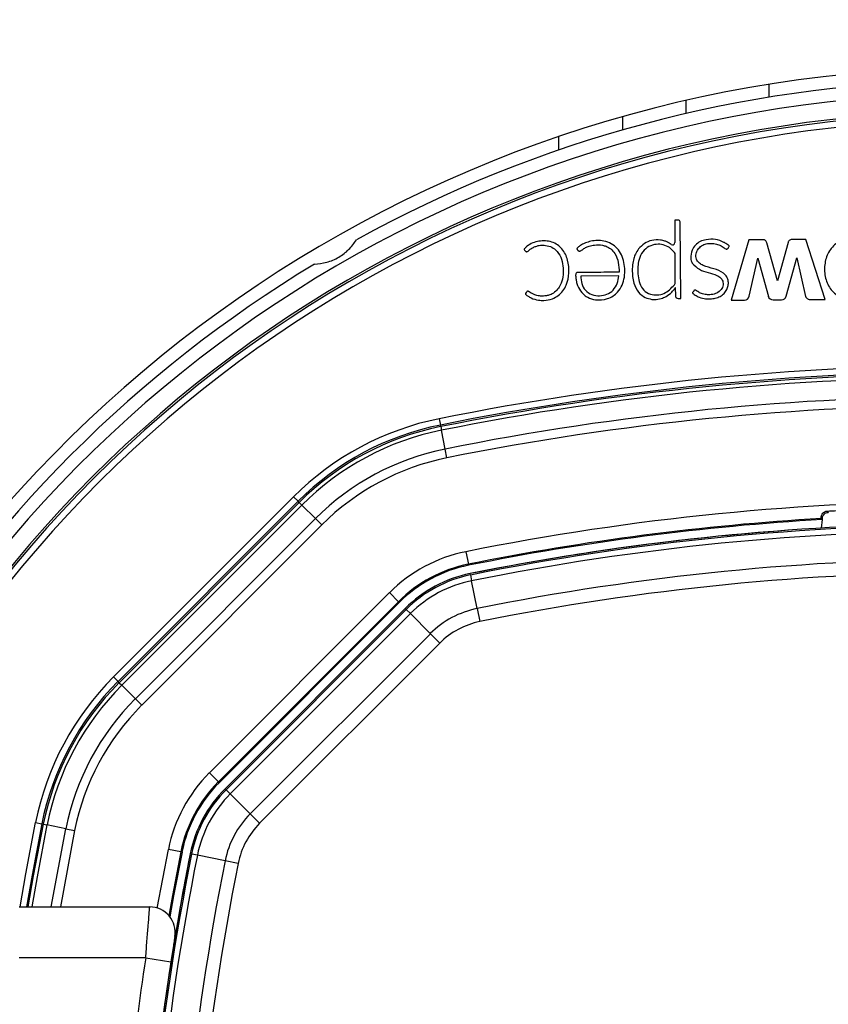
# Model space of a CAD drawing. Header units: millimetres. Extents: x 20 to 26560, y 16 to 18133.
# Tile 69 of 106: x 8949 to 9076, y 13320 to 13474. Entities that reach past the tile are written whole.
import ezdxf

# ---------------------------------------------------------------- set-up
doc = ezdxf.new("R2010")
doc.units = ezdxf.units.MM
doc.header["$LTSCALE"] = 2
doc.layers.add('COMPONENT_GEOMETRY', color=7, linetype='Continuous')
doc.styles.add('SLDTEXTSTYLE0', font='TXT', dxfattribs={"width": 0.75})
doc.dimstyles.new('SLDDIMSTYLE1', dxfattribs={"dimtxt": 150, "dimasz": 6.604, "dimexe": 0, "dimexo": 0.0625, "dimgap": 37.5, "dimtad": 0, "dimtih": 1, "dimtoh": 1, "dimdec": 0, "dimrnd": 1e-09, "dimzin": 12, "dimdsep": 46, "dimtxsty": 'SLDTEXTSTYLE0', "dimsah": 1, "dimcen": 0.09, "dimadec": 0, "dimazin": 3, "dimtfac": 1, "dimtdec": 0, "dimtofl": 0, "dimtmove": 0, "dimatfit": 3, "dimfxl": 1, "dimfrac": 2, "dimtolj": 1, "dimtzin": 12, "dimarcsym": 0})

# ---------------------------------------------------------------- blocks, each defined once
blk = doc.blocks.new('_D_1')
at = {"layer": 'COMPONENT_GEOMETRY', "color": 7}
for p, q in [((8687.52, 18132.79), (8641.82, 18132.79)), ((8641.82, 18132.79), (8641.82, 17894.67)), ((9509.4, 18132.79), (9555.1, 18132.79)), ((9555.1, 18132.79), (9555.1, 17894.67)), ((1221.17, 13266.97), (1221.17, 17923.1)), ((16975.75, 13266.97), (16975.75, 17923.1)), ((1221.17, 17916.75), (8573.81, 17916.75)), ((16975.75, 17916.75), (9623.11, 17916.75)), ((8641.82, 17894.67), (8687.52, 17894.67)), ((9555.1, 17894.67), (9509.4, 17894.67))]:
    blk.add_line(p, q, dxfattribs=at)
for points in [[(1221.17, 17916.75), (1227.77, 17915.73), (1227.77, 17917.77)], [(16975.75, 17916.75), (16969.15, 17917.77), (16969.15, 17915.73)]]:
    blk.add_solid(points, dxfattribs=at)
at = {"layer": 'COMPONENT_GEOMETRY', "color": 7, "char_height": 150, "attachment_point": 1, "style": 'SLDTEXTSTYLE0'}
for s, insert in [('25\'10.13"', (8687.52, 18088.03)), ('7877mm', (8689.29, 17863.6))]:
    blk.add_mtext(s, dxfattribs=dict(at, insert=insert))

msp = doc.modelspace()

# ---------------------------------------------------------------- linework, layer by layer
at = {"color": 8, "linetype": 'Continuous', "lineweight": 25}
for p, q in [((9066.46, 13463.88), (9066.46, 13461.86)), ((9033.51, 13453.59), (9033.51, 13455.7)), ((8953.9, 13334.93), (8956.18, 13347.2)), ((8957.56, 13346.92), (8955.33, 13334.93)), ((8970.53, 13334.75), (8972.27, 13343.96))]:
    msp.add_line(p, q, dxfattribs=at)
at = {"color": 7, "linetype": 'Continuous', "lineweight": 25}
for p, q in [((9053.46, 13461.36), (9053.46, 13459.3)), ((9043.51, 13458.81), (9043.51, 13456.73)), ((9051.71, 13442.61), (9051.74, 13439.08)), ((9052.26, 13442.61), (9051.71, 13442.61)), ((9052.66, 13430.34), (9052.55, 13442.33)), ((9063.33, 13439.5), (9060.54, 13430.04)), ((9065.62, 13439.52), (9063.33, 13439.5)), ((9072.26, 13439.58), (9070.08, 13439.56)), ((9075.28, 13430.17), (9072.26, 13439.58)), ((9067.85, 13433.11), (9066.13, 13439.05)), ((9069.48, 13439.08), (9067.85, 13433.11)), ((9051.79, 13432.87), (9051.75, 13437.38)), ((9063.39, 13430.66), (9064.72, 13436.66)), ((9064.72, 13436.66), (9066.39, 13430.65)), ((9069.21, 13430.67), (9070.86, 13436.69)), ((9070.86, 13436.69), (9072.23, 13430.63)), ((9042.96, 13433.88), (9036.96, 13433.83)), ((9051.81, 13431.98), (9051.8, 13431.97)), ((9051.8, 13431.97), (9051.81, 13430.77)), ((9052.25, 13430.34), (9052.66, 13430.34)), ((9073.02, 13430.15), (9075.28, 13430.17)), ((9060.54, 13430.04), (9062.65, 13430.06)), ((9067.13, 13430.09), (9068.48, 13430.1)), ((9014.74, 13411.46), (9014.94, 13410.48)), ((9014.99, 13410.23), (9014.94, 13410.48)), ((9014.99, 13410.23), (9015.1, 13409.66)), ((9015.7, 13406.72), (9015.1, 13409.66)), ((9015.97, 13405.33), (9015.7, 13406.72)), ((8963.67, 13370.98), (8991.92, 13399.23)), ((8992.62, 13398.52), (8964.37, 13370.27)), ((8964.55, 13370.09), (8992.8, 13398.34)), ((8993.21, 13397.93), (8964.96, 13369.68)), ((8991.92, 13399.23), (8992.62, 13398.52)), ((8992.8, 13398.34), (8992.62, 13398.52)), ((8992.8, 13398.34), (8993.21, 13397.93)), ((8995.33, 13395.81), (8993.21, 13397.93)), ((8967.09, 13367.56), (8995.33, 13395.81)), ((8996.33, 13394.81), (8968.09, 13366.56)), ((8996.33, 13394.81), (8995.33, 13395.81)), ((9074.83, 13395.66), (9074.66, 13394.32)), ((9074.68, 13395.83), (9074.83, 13395.66)), ((9074.86, 13395.92), (9074.83, 13395.66)), ((9018.93, 13390.62), (9019.33, 13388.66)), ((9019.36, 13388.49), (9019.33, 13388.66)), ((9019.67, 13386.97), (9019.62, 13387.19)), ((9019.67, 13386.97), (9019.85, 13386.07)), ((9020.72, 13381.71), (9019.85, 13386.07)), ((8978.7, 13355.95), (9006.95, 13384.2)), ((9008.36, 13382.78), (9006.95, 13384.2)), ((9008.36, 13382.78), (8980.11, 13354.53)), ((9008.48, 13382.66), (8980.23, 13354.41)), ((9008.48, 13382.66), (9008.36, 13382.78)), ((9009.42, 13381.72), (8981.17, 13353.47)), ((8981.33, 13353.31), (9009.58, 13381.56)), ((9010.23, 13380.92), (8981.98, 13352.67)), ((9009.58, 13381.56), (9009.42, 13381.72)), ((9009.58, 13381.56), (9010.23, 13380.92)), ((9013.37, 13377.77), (9010.23, 13380.92)), ((9020.72, 13381.71), (9021.13, 13379.67)), ((8985.12, 13349.52), (9013.37, 13377.77)), ((9014.84, 13376.3), (9013.37, 13377.77)), ((9014.84, 13376.3), (8986.59, 13348.05)), ((8963.67, 13370.98), (8964.37, 13370.27)), ((8964.55, 13370.09), (8964.37, 13370.27)), ((8964.55, 13370.09), (8964.96, 13369.68)), ((8967.09, 13367.56), (8964.96, 13369.68)), ((8967.09, 13367.56), (8968.09, 13366.56)), ((8980.11, 13354.53), (8978.7, 13355.95)), ((8980.23, 13354.41), (8980.11, 13354.53)), ((8981.33, 13353.31), (8981.17, 13353.47)), ((8981.33, 13353.31), (8981.98, 13352.67)), ((8985.12, 13349.52), (8981.98, 13352.67)), ((8986.59, 13348.05), (8985.12, 13349.52)), ((8951.44, 13348.15), (8952.42, 13347.95)), ((8952.66, 13347.9), (8952.42, 13347.95)), ((8952.66, 13347.9), (8953.23, 13347.79)), ((8956.18, 13347.2), (8953.23, 13347.79)), ((8956.18, 13347.2), (8957.56, 13346.92)), ((8974.23, 13343.57), (8972.27, 13343.96)), ((8974.41, 13343.53), (8974.23, 13343.57)), ((8975.93, 13343.23), (8975.71, 13343.27)), ((8976.82, 13343.05), (8975.93, 13343.23)), ((8981.18, 13342.17), (8976.82, 13343.05)), ((8983.23, 13341.76), (8981.18, 13342.17)), ((8948.89, 13334.93), (8969.34, 13334.93)), ((8968.71, 13326.93), (8948.89, 13326.93)), ((8968.71, 13326.93), (8972.66, 13326.33)), ((8972.66, 13326.33), (8972.08, 13322.41))]:
    msp.add_line(p, q, dxfattribs=at)
at = {"color": 7, "linetype": 'Continuous', "lineweight": 25, "flags": 128}
for points in [[(9075.62, 13396.99), (9075.65, 13396.95), (9075.77, 13396.82), (9075.8, 13396.79)], [(9074.86, 13395.92), (9074.77, 13396.02), (9074.69, 13396.1)], [(8952.42, 13347.95), (8950.88, 13339.94), (8950.01, 13334.93)], [(8974.23, 13343.57), (8972.92, 13336.71), (8972.35, 13333.56)], [(8974.41, 13343.53), (8973.09, 13336.66), (8972.5, 13333.39)]]:
    msp.add_lwpolyline(points, dxfattribs=at)
at = {"color": 8, "linetype": 'Continuous', "lineweight": 25, "flags": 128}
for points in [[(8949, 13334.93), (8949.9, 13340.12), (8951.44, 13348.15)], [(8950.26, 13334.93), (8951.12, 13339.83), (8952.66, 13347.9)], [(8953.23, 13347.79), (8951.68, 13339.63), (8950.85, 13334.93)]]:
    msp.add_lwpolyline(points, dxfattribs=at)
at = {"color": 7, "linetype": 'Continuous', "lineweight": 25}
for centre, radius, start, end in [((9098.46, 13264.43), 202, 20.4268, 159.5732), ((9098.46, 13264.43), 200, 91.0906, 118.9094), ((9098.46, 13264.43), 198, 20.8585, 159.1415), ((9098.46, 13264.43), 195.2, 21.1724, 158.8276), ((9052.26, 13442.32), 0.288, 0.5, 90.5), ((9051.36, 13439.08), 0.374, 234.5556, 0.5), ((9098.46, 13264.43), 200, 121.0906, 148.9094), ((9051.13, 13432.86), 0.662, 322.5879, 0.5), ((9048.56, 13433.83), 3.68, 263.1808, 269.4949), ((9052.24, 13430.77), 0.431, 180.5, 270.5), ((9062.64, 13430.83), 0.767, 270.5, 347.5348), ((9067.12, 13430.86), 0.766, 195.5361, 270.5), ((9068.47, 13430.87), 0.769, 270.5, 344.715), ((9098.46, 12995.03), 424.76, 78.6328, 101.3672), ((9098.46, 12995.03), 423.76, 78.6328, 101.3672), ((9098.46, 12995.03), 423.51, 78.6328, 101.3672), ((9098.46, 12995.03), 422.92, 78.6328, 101.3672), ((9098.46, 12995.03), 419.92, 78.6328, 101.3672), ((9098.46, 12995.03), 418.51, 78.6328, 101.3672), ((9023.56, 13367.58), 44.76, 101.3672, 135), ((9023.56, 13367.58), 43.76, 101.3672, 135), ((9023.56, 13367.58), 43.51, 101.3672, 135), ((9023.56, 13367.58), 42.92, 101.3672, 135), ((9023.56, 13367.58), 39.92, 101.3672, 135), ((9023.56, 13367.58), 38.51, 101.3672, 135), ((9098.46, 12995.03), 403.5, 78.6328, 101.3672), ((9098.46, 12995.03), 401.5, 93.396, 101.3672), ((9098.46, 12995.03), 401.33, 93.3753, 101.3672), ((9098.46, 12995.03), 400, 91.3375, 101.3672), ((9098.46, 12995.03), 399.78, 78.6328, 101.3672), ((9098.46, 12995.03), 400, 94.1474, 101.3672), ((9098.46, 12995.03), 398.86, 78.6328, 101.3672), ((9023.56, 13367.58), 23.5, 101.3672, 135), ((9023.56, 13367.58), 21.5, 101.3672, 135), ((9098.46, 12995.03), 394.42, 78.6328, 101.3672), ((9023.56, 13367.58), 21.33, 101.3672, 135), ((9023.56, 13367.58), 20, 101.3672, 135), ((9023.56, 13367.58), 19.78, 101.3672, 135), ((9098.46, 12995.03), 392.33, 78.6328, 101.3672), ((9023.56, 13367.58), 18.86, 101.3672, 135), ((9023.56, 13367.58), 14.42, 101.3672, 135), ((9023.56, 13367.58), 12.33, 101.3672, 135), ((8995.31, 13339.33), 44.76, 135, 168.6328), ((8995.31, 13339.33), 43.76, 135, 168.6328), ((8995.31, 13339.33), 43.51, 135, 168.6328), ((8995.31, 13339.33), 42.92, 135, 168.6328), ((8995.31, 13339.33), 39.92, 135, 168.6328), ((8995.31, 13339.33), 38.51, 135, 168.6328), ((8995.31, 13339.33), 23.5, 135, 168.6328), ((8995.31, 13339.33), 21.5, 135, 168.6328), ((8995.31, 13339.33), 21.33, 135, 168.6328), ((8995.31, 13339.33), 20, 135, 168.6328), ((8995.31, 13339.33), 19.78, 135, 168.6328), ((8995.31, 13339.33), 18.86, 135, 168.6328), ((8995.31, 13339.33), 14.42, 135, 168.6328), ((8995.31, 13339.33), 12.33, 135, 168.6328), ((9367.86, 13264.43), 400, 168.6328, 178.6625), ((9367.86, 13264.43), 399.78, 168.6328, 191.3672), ((9367.86, 13264.43), 400, 168.6328, 175.8526), ((9367.86, 13264.43), 398.86, 168.6328, 191.3672), ((9367.86, 13264.43), 394.42, 168.6328, 191.3672), ((9367.86, 13264.43), 392.33, 168.6328, 191.3672), ((8969.34, 13330.93), 4, 350.7221, 90), ((9368.06, 13265.8), 404, 171.2964, 177.0724)]:
    msp.add_arc(centre, radius, start, end, dxfattribs=at)
at = {"color": 8, "linetype": 'Continuous', "lineweight": 25}
for radius, start, end in [(194.87, 21.2097, 158.7903), (193.87, 21.3244, 158.6756)]:
    msp.add_arc((9098.46, 13264.43), radius, start, end, dxfattribs=at)
at = {"color": 7, "linetype": 'Continuous', "lineweight": 25}
for points, knots in [([(8995.18, 13435.7), (8995.82, 13435.76), (8997.11, 13435.88), (8999.02, 13436.71), (9000.68, 13437.97), (9001.4, 13438.98), (9001.78, 13439.51)], [0, 0, 0, 0, 0.25434, 0.510225, 0.74435, 1, 1, 1, 1]), ([(9051.15, 13438.78), (9050.97, 13438.9), (9050.66, 13439.12), (9050.09, 13439.37), (9049.26, 13439.55), (9048.12, 13439.51), (9046.91, 13438.99), (9046.32, 13438.4), (9046.03, 13438.11)], [0, 0, 0, 0, 0.116144, 0.197588, 0.324338, 0.564652, 0.784003, 1, 1, 1, 1]), ([(9054.68, 13431.49), (9054.61, 13431.41), (9054.54, 13431.33), (9054.5, 13431.22), (9054.5, 13431.2), (9054.51, 13431.16), (9054.54, 13431.12), (9054.66, 13431), (9055.01, 13430.79), (9055.63, 13430.44), (9056.45, 13430.26), (9057.3, 13430.23), (9058.07, 13430.34), (9058.83, 13430.61), (9059.46, 13431.07), (9059.9, 13431.67), (9060.12, 13432.33), (9060.14, 13433.03), (9059.9, 13433.75), (9059.16, 13434.53), (9057.81, 13435.02), (9056.49, 13435.32), (9055.59, 13435.81), (9055.1, 13436.34), (9054.98, 13437.12), (9055.21, 13437.89), (9055.74, 13438.5), (9056.45, 13438.87), (9057.25, 13438.99), (9058.05, 13438.93), (9058.81, 13438.68), (9059.34, 13438.37), (9059.64, 13438.11), (9059.78, 13438.06), (9059.87, 13438.06), (9059.98, 13438.09), (9060.08, 13438.19), (9060.15, 13438.33), (9060.22, 13438.43), (9060.27, 13438.49), (9060.27, 13438.51), (9060.27, 13438.52), (9060.27, 13438.53), (9060.24, 13438.56), (9060.17, 13438.63), (9059.98, 13438.76), (9059.77, 13438.91), (9059.58, 13439.03), (9059.5, 13439.08), (9059.46, 13439.1), (9059.44, 13439.11), (9059.43, 13439.11), (9059.43, 13439.11), (9059.43, 13439.11), (9059.43, 13439.11), (9059.43, 13439.11), (9059.01, 13439.34), (9058.08, 13439.63), (9056.77, 13439.62), (9055.7, 13439.28), (9054.89, 13438.73), (9054.58, 13438.17), (9054.43, 13437.88)], [0, 0, 0, 0, 0.01083, 0.011531, 0.012128, 0.013053, 0.015074, 0.017741, 0.031484, 0.057491, 0.093685, 0.119116, 0.147632, 0.17581, 0.203923, 0.229782, 0.253462, 0.2769, 0.303156, 0.330977, 0.388895, 0.451524, 0.474829, 0.496939, 0.525668, 0.553885, 0.580986, 0.608862, 0.637538, 0.665566, 0.693487, 0.721769, 0.731253, 0.7343, 0.737326, 0.740634, 0.746241, 0.75215, 0.757085, 0.759327, 0.75961, 0.759871, 0.760301, 0.760869, 0.764203, 0.770617, 0.785221, 0.791648, 0.794477, 0.795722, 0.796269, 0.79651, 0.796617, 0.796663, 0.796684, 0.796693, 0.7967, 0.84692, 0.89887, 0.932722, 0.965787, 1, 1, 1, 1]), ([(9066.13, 13439.05), (9066.11, 13439.13), (9066.07, 13439.26), (9065.95, 13439.42), (9065.79, 13439.51), (9065.68, 13439.52), (9065.62, 13439.52)], [0, 0, 0, 0, 0.3000962, 0.5583466, 0.7630865, 1, 1, 1, 1]), ([(9070.08, 13439.56), (9070, 13439.56), (9069.85, 13439.54), (9069.66, 13439.43), (9069.55, 13439.27), (9069.51, 13439.15), (9069.48, 13439.08)], [0, 0, 0, 0, 0.286326, 0.544838, 0.757768, 1, 1, 1, 1]), ([(9078.83, 13439.68), (9078.18, 13439.47), (9076.89, 13439.04), (9075.58, 13437.36), (9075.11, 13435.33), (9075.31, 13433.25), (9076.28, 13431.38), (9078.04, 13430.26), (9080.07, 13429.93), (9081.37, 13430.25), (9082.03, 13430.42)], [0, 0, 0, 0, 0.125115, 0.247908, 0.375235, 0.504206, 0.628862, 0.752358, 0.876174, 1, 1, 1, 1]), ([(9028.48, 13431.35), (9028.43, 13431.27), (9028.36, 13431.18), (9028.29, 13431.09), (9028.27, 13431.07), (9028.27, 13431.06), (9028.28, 13431.05), (9028.29, 13431.03), (9028.32, 13430.99), (9028.43, 13430.84), (9028.67, 13430.71), (9028.94, 13430.54), (9029.45, 13430.26), (9030.21, 13430.04), (9031.35, 13429.99), (9032.43, 13430.19), (9033.44, 13430.74), (9034.2, 13431.47), (9034.87, 13432.66), (9035.2, 13434.34), (9035.05, 13436.01), (9034.58, 13437.27), (9034.05, 13438.1), (9033.33, 13438.77), (9032.42, 13439.21), (9031.42, 13439.38), (9030.4, 13439.33), (9029.41, 13439.06), (9028.69, 13438.65), (9028.29, 13438.29), (9028.15, 13438.13), (9028.1, 13438.08), (9028.09, 13438.06), (9028.09, 13438.04), (9028.1, 13438.01), (9028.11, 13437.99), (9028.11, 13437.98)], [0, 0, 0, 0, 0.013801, 0.016309, 0.016862, 0.017297, 0.017787, 0.018454, 0.020081, 0.026141, 0.044837, 0.05882, 0.072542, 0.129721, 0.171602, 0.236719, 0.286435, 0.336148, 0.387409, 0.481555, 0.579331, 0.627313, 0.67415, 0.720688, 0.769122, 0.817333, 0.866732, 0.916036, 0.964251, 0.986047, 0.993384, 0.994808, 0.995814, 0.996801, 0.998078, 1, 1, 1, 1]), ([(9028.11, 13437.98), (9028.13, 13437.93), (9028.19, 13437.84), (9028.29, 13437.74), (9028.38, 13437.68), (9028.45, 13437.65), (9028.52, 13437.65), (9028.74, 13437.74), (9029.01, 13438.07), (9029.45, 13438.3), (9029.76, 13438.43), (9030.05, 13438.54), (9030.51, 13438.66), (9031.29, 13438.7), (9032.21, 13438.5), (9033.2, 13437.9), (9033.91, 13436.8), (9034.31, 13435), (9034.19, 13433.25), (9033.49, 13431.91), (9032.89, 13431.26), (9032.21, 13430.89), (9031.45, 13430.71), (9030.7, 13430.66), (9029.99, 13430.8), (9029.4, 13431.03), (9029.06, 13431.25), (9028.82, 13431.42), (9028.72, 13431.45), (9028.63, 13431.45), (9028.55, 13431.42), (9028.51, 13431.38), (9028.48, 13431.35)], [0, 0, 0, 0, 0.008624, 0.018953, 0.02374, 0.027843, 0.031655, 0.035641, 0.067719, 0.10168, 0.11926, 0.12583, 0.156243, 0.20015, 0.258125, 0.315789, 0.394168, 0.474602, 0.631312, 0.681431, 0.730794, 0.78158, 0.812629, 0.864562, 0.909188, 0.93568, 0.971569, 0.978811, 0.985365, 0.989607, 0.994273, 1, 1, 1, 1]), ([(9043, 13434.44), (9042.98, 13434.44), (9042.95, 13434.44), (9042.92, 13434.44), (9042.9, 13434.44), (9042.9, 13434.44), (9042.89, 13434.44), (9042.89, 13434.44), (9042.89, 13434.44), (9042.89, 13434.44), (9042.89, 13434.44), (9042.89, 13434.44), (9042.27, 13434.43), (9041.03, 13434.42), (9039.31, 13434.41), (9037.92, 13434.38), (9037.02, 13434.42), (9036.56, 13434.4), (9036.35, 13434.38), (9036.27, 13434.33), (9036.2, 13434.24), (9036.16, 13434.08), (9036.16, 13433.86), (9036.21, 13433.5), (9036.27, 13432.97), (9036.5, 13432.15), (9036.94, 13431.39), (9037.54, 13430.81), (9038.23, 13430.36), (9039.46, 13429.99), (9041.2, 13430.16), (9043.09, 13431.34), (9044, 13433.68), (9043.86, 13435.86), (9043.25, 13437.45), (9042.51, 13438.41), (9041.5, 13439.13), (9040.71, 13439.29), (9040.3, 13439.38)], [0, 0, 0, 0, 0.0022778, 0.00328, 0.003721, 0.003915, 0.0040004, 0.0040379, 0.0040545, 0.0040617, 0.0040649, 0.0040663, 0.0040674, 0.0748783, 0.1456891, 0.1999427, 0.2323334, 0.2483307, 0.2525712, 0.2558751, 0.2590766, 0.2656947, 0.2732394, 0.2849482, 0.3069046, 0.3337078, 0.381844, 0.4043597, 0.4271405, 0.4751879, 0.547705, 0.6194581, 0.7172187, 0.8161622, 0.8630659, 0.9082, 0.9530456, 1, 1, 1, 1]), ([(9040.3, 13439.38), (9039.97, 13439.4), (9039.3, 13439.44), (9038.36, 13439.26), (9037.57, 13438.99), (9037.04, 13438.72), (9036.72, 13438.49), (9036.55, 13438.33), (9036.43, 13438.22), (9036.37, 13438.15), (9036.35, 13438.12), (9036.34, 13438.1), (9036.35, 13438.09), (9036.37, 13438.06), (9036.44, 13438), (9036.49, 13437.9), (9036.58, 13437.81), (9036.67, 13437.74), (9036.82, 13437.74), (9037.01, 13437.81), (9037.3, 13438.02), (9037.71, 13438.31), (9038.35, 13438.56), (9039.24, 13438.76), (9040.16, 13438.74), (9041.02, 13438.49), (9041.73, 13438.1), (9042.47, 13437.24), (9042.92, 13435.95), (9042.97, 13434.94), (9043, 13434.44)], [0, 0, 0, 0, 0.0707812, 0.1417783, 0.2011489, 0.2480873, 0.2665077, 0.2848694, 0.296733, 0.3021906, 0.3037849, 0.304972, 0.306025, 0.3072576, 0.311101, 0.3266854, 0.3300873, 0.3386591, 0.3488658, 0.3604428, 0.3810578, 0.4247693, 0.4664145, 0.5268756, 0.6175097, 0.6574913, 0.7165995, 0.7865659, 0.8925853, 1, 1, 1, 1]), ([(9046.03, 13438.11), (9045.85, 13437.84), (9045.52, 13437.36), (9045.34, 13436.81), (9045.27, 13436.57)], [0, 0, 0, 0, 0.561458, 1, 1, 1, 1]), ([(9051.75, 13437.38), (9051.63, 13437.54), (9051.34, 13437.95), (9050.65, 13438.5), (9049.65, 13438.85), (9048.49, 13438.81), (9047.33, 13438.38), (9046.43, 13437.4), (9046, 13436.22), (9045.88, 13434.62), (9045.98, 13433.03), (9046.76, 13431.55), (9047.83, 13430.95), (9048.96, 13430.8), (9050.4, 13431.13), (9051.15, 13431.93), (9051.66, 13432.46)], [0, 0, 0, 0, 0.034153, 0.084197, 0.146831, 0.209046, 0.277499, 0.350173, 0.426189, 0.485064, 0.62209, 0.689836, 0.758159, 0.819726, 0.880121, 1, 1, 1, 1]), ([(9045.27, 13436.57), (9045.2, 13436.25), (9045.07, 13435.67), (9045.05, 13435.08), (9045.04, 13434.82)], [0, 0, 0, 0, 0.553981, 1, 1, 1, 1]), ([(9054.43, 13437.88), (9054.32, 13437.47), (9054.18, 13436.92), (9054.28, 13436.22), (9054.4, 13435.97), (9054.46, 13435.85)], [0, 0, 0, 0, 0.599205, 0.809031, 1, 1, 1, 1]), ([(9045.04, 13434.82), (9045.06, 13434.1), (9045.09, 13432.84), (9045.73, 13431.76), (9046, 13431.3)], [0, 0, 0, 0, 0.57172, 1, 1, 1, 1]), ([(9054.46, 13435.85), (9054.81, 13435.49), (9055.5, 13434.77), (9056.95, 13434.41), (9058.11, 13434.09), (9058.9, 13433.61), (9059.24, 13433.13), (9059.31, 13432.65), (9059.26, 13432.24), (9059.1, 13431.86), (9058.75, 13431.41), (9058.1, 13431.02), (9057.27, 13430.88), (9056.59, 13430.91), (9055.99, 13431.05), (9055.48, 13431.26), (9055.14, 13431.56), (9054.9, 13431.62), (9054.82, 13431.61), (9054.76, 13431.58), (9054.71, 13431.55), (9054.69, 13431.51), (9054.68, 13431.49)], [0, 0, 0, 0, 0.124778, 0.249542, 0.369694, 0.4284, 0.481224, 0.514871, 0.548895, 0.583537, 0.618609, 0.693311, 0.768512, 0.830409, 0.866112, 0.922934, 0.969973, 0.977732, 0.984778, 0.989397, 0.994335, 1, 1, 1, 1]), ([(9036.96, 13433.83), (9036.99, 13433.43), (9037.05, 13432.63), (9037.64, 13431.53), (9038.69, 13430.84), (9039.91, 13430.68), (9041.1, 13430.91), (9042.11, 13431.59), (9042.75, 13432.66), (9042.89, 13433.47), (9042.96, 13433.88)], [0, 0, 0, 0, 0.124213, 0.247775, 0.374538, 0.501893, 0.623019, 0.743733, 0.871569, 1, 1, 1, 1]), ([(9050.34, 13430.63), (9050.65, 13430.84), (9051.21, 13431.21), (9051.62, 13431.74), (9051.81, 13431.98)], [0, 0, 0, 0, 0.556875, 1, 1, 1, 1]), ([(9046, 13431.3), (9046.34, 13430.99), (9046.96, 13430.43), (9047.77, 13430.26), (9048.13, 13430.18)], [0, 0, 0, 0, 0.5567579, 1, 1, 1, 1]), ([(9048.53, 13430.16), (9048.89, 13430.18), (9049.52, 13430.23), (9050.09, 13430.51), (9050.34, 13430.63)], [0, 0, 0, 0, 0.558316, 1, 1, 1, 1]), ([(9072.23, 13430.63), (9072.25, 13430.6), (9072.28, 13430.51), (9072.4, 13430.38), (9072.55, 13430.25), (9072.78, 13430.16), (9072.94, 13430.15), (9073.02, 13430.15)], [0, 0, 0, 0, 0.123461, 0.278128, 0.520216, 0.746513, 1, 1, 1, 1]), ([(9074.69, 13396.1), (9074.71, 13396.2), (9074.74, 13396.36), (9074.91, 13396.65), (9075.14, 13396.85), (9075.39, 13396.96), (9075.56, 13396.98), (9075.62, 13396.99)], [0, 0, 0, 0, 0.304041, 0.505623, 0.708168, 0.890585, 1, 1, 1, 1]), ([(9074.86, 13395.92), (9074.89, 13396.04), (9074.95, 13396.28), (9075.18, 13396.55), (9075.47, 13396.74), (9075.69, 13396.77), (9075.8, 13396.79)], [0, 0, 0, 0, 0.270486, 0.513639, 0.75682, 1, 1, 1, 1]), ([(9075.62, 13396.99), (9076.63, 13397.04), (9082.97, 13397.39), (9098.2, 13397.87), (9112.42, 13397.33), (9121.3, 13396.99)], [0, 0, 0, 0, 0.0665244, 0.4166659, 1, 1, 1, 1]), ([(9074.68, 13395.83), (9074.68, 13395.85), (9074.67, 13395.89), (9074.69, 13396.05), (9074.69, 13396.1)], [0, 0, 0, 0, 0.649892, 1, 1, 1, 1]), ([(8968.71, 13326.93), (8968.78, 13327.84), (8968.92, 13329.66), (8969.11, 13332.08), (8969.26, 13333.88), (8969.33, 13334.81), (8969.34, 13334.9), (8969.34, 13334.93)], [0, 0, 0, 0, 0.2171018, 0.4345767, 0.6516265, 0.8667474, 1, 1, 1, 1]), ([(8973.29, 13330.29), (8973.29, 13330.27), (8973.28, 13330.23), (8973.21, 13329.77), (8973.06, 13328.87), (8972.87, 13327.68), (8972.73, 13326.78), (8972.66, 13326.33)], [0, 0, 0, 0, 0.133305, 0.348506, 0.565602, 0.783043, 1, 1, 1, 1])]:
    msp.add_open_spline(points, degree=3, knots=knots, dxfattribs=at)

# ---------------------------------------------------------------- dimensions: what is measured, and where the dimension line sits
at = {"layer": 'COMPONENT_GEOMETRY', "color": 7}
dim = msp.add_linear_dim(base=(16975.75, 17916.75), p1=(1221.17, 13264.43), p2=(16975.75, 13264.43), angle=0, dimstyle='SLDDIMSTYLE1', dxfattribs=at)
dim.commit()
dim.dimension.update_dxf_attribs({"geometry": '_D_1', "text_midpoint": (9098.46, 17916.75), "dimtype": 160})

doc.saveas('drawing.dxf')
